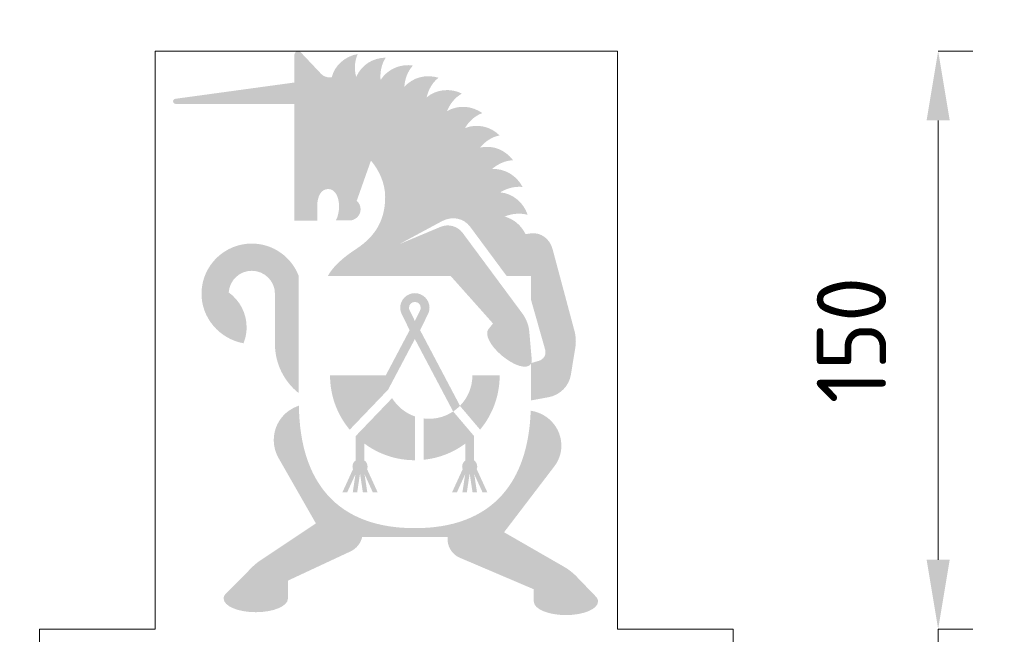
# Model space of a CAD drawing. Header units: metres. Extents: x 172.798 to 173.615, y -140.103 to -139.319.
# Tile 9 of 11: x 173.053 to 173.308, y -139.76 to -139.601. Entities that reach past the tile are written whole.
import ezdxf

# ---------------------------------------------------------------- set-up
doc = ezdxf.new("R2010")
doc.units = ezdxf.units.M
doc.header["$MEASUREMENT"] = 0
doc.linetypes.add('DGN Style 2', pattern=[3.084978, 1.850987, -1.233991])
doc.layers.get('Defpoints').update_dxf_attribs({"lineweight": 0})
doc.layers.add('B-WE-RI-M', color=7, linetype='Continuous', lineweight=0)
doc.layers.add('X-XX-AL-TEKENBLAD-T35', color=7, linetype='Continuous', lineweight=30)
doc.styles.add('NLCS-T18-A_0', font='NLCS-ISO.ttf')
doc.dimstyles.new('NLCS-T18-pijl', dxfattribs={"dimscale": 10, "dimtxt": 0.0018, "dimasz": 0.0018, "dimexe": 0.0009, "dimexo": 0.0625, "dimgap": 0.00135, "dimtad": 1, "dimdec": 0, "dimlfac": 1000, "dimzin": 3, "dimdsep": 46, "dimtxsty": 'NLCS-T18-A_0', "dimcen": 0.09, "dimazin": 3, "dimtfac": 1, "dimtdec": 0, "dimtmove": 0, "dimatfit": 1, "dimfxl": 0.0009, "dimfxlon": 1, "dimfrac": 2, "dimtzin": 3, "dimlwd": 0, "dimlwe": 0, "dimarcsym": 0})

# ---------------------------------------------------------------- blocks, each defined once
blk = doc.blocks.new('*D6')
at = {"layer": 'B-WE-RI-M', "lineweight": 0}
for p, q in [((172.88813, -139.3856), (172.88813, -139.3766)), ((173.40813, -139.3856), (173.40813, -139.3766))]:
    blk.add_line(p, q, dxfattribs=at)
at = {"layer": 'B-WE-RI-M', "color": 0, "lineweight": 0}
blk.add_line((172.90613, -139.3856), (173.39013, -139.3856), dxfattribs=at)
at = {"layer": 'B-WE-RI-M', "color": 0}
for points in [[(172.90613, -139.3826), (172.90613, -139.3886), (172.88813, -139.3856)], [(173.39013, -139.3826), (173.39013, -139.3886), (173.40813, -139.3856)]]:
    blk.add_solid(points, dxfattribs=at)
at = {"layer": 'Defpoints', "color": 0}
for p in [(173.40813, -139.3856), (172.88813, -139.6993), (173.40813, -139.6993)]:
    blk.add_point(p, dxfattribs=at)
at = {"layer": 'B-WE-RI-M', "color": 0, "lineweight": 0, "insert": (173.14813, -139.3604), "char_height": 0.018, "attachment_point": 5, "style": 'NLCS-T18-A_0'}
blk.add_mtext('dagmaat 520 mm', dxfattribs=at)
blk = doc.blocks.new('*D8')
at = {"lineweight": 0}
for p, q in [((173.08795, -139.58277), (173.08795, -139.57377)), ((173.20795, -139.58277), (173.20795, -139.57377))]:
    blk.add_line(p, q, dxfattribs=at)
at = {"color": 0, "lineweight": 0}
blk.add_line((173.10595, -139.58277), (173.18995, -139.58277), dxfattribs=at)
at = {"color": 0}
for points in [[(173.10595, -139.57977), (173.10595, -139.58577), (173.08795, -139.58277)], [(173.18995, -139.57977), (173.18995, -139.58577), (173.20795, -139.58277)]]:
    blk.add_solid(points, dxfattribs=at)
at = {"layer": 'Defpoints', "color": 0}
for p in [(173.20795, -139.58277), (173.08795, -139.60902), (173.20795, -139.60902)]:
    blk.add_point(p, dxfattribs=at)
at = {"color": 0, "lineweight": 0, "insert": (173.14795, -139.56027), "char_height": 0.018, "attachment_point": 5, "style": 'NLCS-T18-A_0'}
blk.add_mtext('\\H0.018;120', dxfattribs=at)
blk = doc.blocks.new('*D10')
at = {"lineweight": 0}
for p, q in [((173.29109, -139.60902), (173.30009, -139.60902)), ((173.29109, -139.75902), (173.30009, -139.75902))]:
    blk.add_line(p, q, dxfattribs=at)
at = {"color": 0, "lineweight": 0}
blk.add_line((173.29109, -139.62702), (173.29109, -139.74102), dxfattribs=at)
at = {"color": 0}
for points in [[(173.28809, -139.62702), (173.29409, -139.62702), (173.29109, -139.60902)], [(173.28809, -139.74102), (173.29409, -139.74102), (173.29109, -139.75902)]]:
    blk.add_solid(points, dxfattribs=at)
at = {"layer": 'Defpoints', "color": 0}
for p in [(173.20795, -139.60902), (173.20795, -139.75902), (173.29109, -139.75902)]:
    blk.add_point(p, dxfattribs=at)
at = {"color": 0, "lineweight": 0, "insert": (173.26859, -139.68402), "char_height": 0.018, "attachment_point": 5, "rotation": 90, "style": 'NLCS-T18-A_0'}
blk.add_mtext('\\H0.018;150', dxfattribs=at)
blk = doc.blocks.new('*D12')
at = {"color": 0, "lineweight": 0}
for p, q in [((173.29109, -139.74102), (173.29109, -139.72302)), ((173.29109, -139.75902), (173.29109, -139.81902)), ((173.29109, -139.83702), (173.29109, -139.85502))]:
    blk.add_line(p, q, dxfattribs=at)
at = {"lineweight": 0}
for p, q in [((173.29109, -139.75902), (173.30009, -139.75902)), ((173.29109, -139.81902), (173.30009, -139.81902))]:
    blk.add_line(p, q, dxfattribs=at)
at = {"color": 0}
for points in [[(173.28809, -139.74102), (173.29409, -139.74102), (173.29109, -139.75902)], [(173.28809, -139.83702), (173.29409, -139.83702), (173.29109, -139.81902)]]:
    blk.add_solid(points, dxfattribs=at)
at = {"layer": 'Defpoints', "color": 0}
for p in [(173.23795, -139.75902), (173.23795, -139.81902), (173.29109, -139.81902)]:
    blk.add_point(p, dxfattribs=at)
at = {"color": 0, "lineweight": 0, "insert": (173.26859, -139.78902), "char_height": 0.018, "attachment_point": 5, "rotation": 90, "style": 'NLCS-T18-A_0'}
blk.add_mtext('\\H0.018;60', dxfattribs=at)

msp = doc.modelspace()

# ---------------------------------------------------------------- hatches: boundary and pattern name
h = msp.add_hatch(color=7)
edge = h.paths.add_edge_path()
edge.add_line((173.13002, -139.65301), (173.13002, -139.64935))
edge.add_spline(control_points=[(173.13002, -139.64935), (173.13002, -139.64672), (173.13104, -139.64482), (173.13285, -139.64482), (173.13462, -139.64482), (173.13569, -139.6468), (173.13569, -139.6493), (173.13569, -139.65058), (173.13537, -139.65215), (173.13483, -139.65299)], knot_values=[0, 0, 0, 0, 0.333333, 0.333333, 0.333333, 0.666667, 0.666667, 0.666667, 1, 1, 1, 1], degree=3, periodic=0)
edge.add_line((173.13483, -139.65299), (173.13833, -139.65299))
edge.add_spline(control_points=[(173.13833, -139.65299), (173.13994, -139.65299), (173.14128, -139.6517), (173.14128, -139.65009), (173.14128, -139.64921), (173.1409, -139.64843), (173.14027, -139.64788)], knot_values=[0, 0, 0, 0, 0.5, 0.5, 0.5, 1, 1, 1, 1], degree=3, periodic=0)
edge.add_line((173.14027, -139.64788), (173.14396, -139.63744))
edge.add_spline(control_points=[(173.14396, -139.63744), (173.1461, -139.64001), (173.14765, -139.6433), (173.14765, -139.64689), (173.14765, -139.65266), (173.1453, -139.65695), (173.14024, -139.6603), (173.13679, -139.66257), (173.13424, -139.66476), (173.13274, -139.66743)], knot_values=[0, 0, 0, 0, 0.333333, 0.333333, 0.333333, 0.666667, 0.666667, 0.666667, 1, 1, 1, 1], degree=3, periodic=0)
edge.add_line((173.13274, -139.66743), (173.16467, -139.66743))
edge.add_line((173.16467, -139.66743), (173.17562, -139.67972))
edge.add_line((173.17562, -139.67972), (173.17443, -139.68122))
edge.add_spline(control_points=[(173.17443, -139.68122), (173.17337, -139.68251), (173.17492, -139.68558), (173.17796, -139.68809), (173.18107, -139.69067), (173.18441, -139.69181), (173.18548, -139.69019)], knot_values=[0, 0, 0, 0, 0.5, 0.5, 0.5, 1, 1, 1, 1], degree=3, periodic=0)
edge.add_line((173.18548, -139.69019), (173.18548, -139.69969))
edge.add_line((173.18548, -139.69969), (173.18999, -139.69886))
edge.add_spline(control_points=[(173.18999, -139.69886), (173.19298, -139.69832), (173.19533, -139.69599), (173.19581, -139.69307)], knot_values=[0, 0, 0, 0, 1, 1, 1, 1], degree=3, periodic=0)
edge.add_line((173.19581, -139.69307), (173.19697, -139.686))
edge.add_spline(control_points=[(173.19697, -139.686), (173.19721, -139.68454), (173.19713, -139.68306), (173.19675, -139.68164)], knot_values=[0, 0, 0, 0, 1, 1, 1, 1], degree=3, periodic=0)
edge.add_line((173.19675, -139.68164), (173.19106, -139.66037))
edge.add_spline(control_points=[(173.19106, -139.66037), (173.19038, -139.65777), (173.18803, -139.65598), (173.1854, -139.65634)], knot_values=[0, 0, 0, 0, 1, 1, 1, 1], degree=3, periodic=0)
edge.add_line((173.1854, -139.65634), (173.17896, -139.65722))
edge.add_spline(control_points=[(173.17896, -139.65722), (173.17896, -139.6339), (173.16071, -139.61565), (173.13821, -139.61565), (173.1365, -139.61565), (173.13454, -139.61587), (173.13346, -139.61587), (173.13255, -139.61587), (173.13167, -139.6156), (173.13106, -139.61496)], knot_values=[0, 0, 0, 0, 0.333333, 0.333333, 0.333333, 0.666667, 0.666667, 0.666667, 1, 1, 1, 1], degree=3, periodic=0)
edge.add_line((173.13106, -139.61496), (173.12568, -139.60926))
edge.add_spline(control_points=[(173.12568, -139.60926), (173.12509, -139.60872), (173.1241, -139.60915), (173.1241, -139.60998)], knot_values=[0, 0, 0, 0, 1, 1, 1, 1], degree=3, periodic=0)
edge.add_line((173.1241, -139.60998), (173.1241, -139.61718))
edge.add_line((173.1241, -139.61718), (173.09322, -139.62141))
edge.add_spline(control_points=[(173.09322, -139.62141), (173.09288, -139.62146), (173.09263, -139.62173), (173.09263, -139.62206), (173.09263, -139.62242), (173.09295, -139.62272), (173.09328, -139.62272)], knot_values=[0, 0, 0, 0, 0.5, 0.5, 0.5, 1, 1, 1, 1], degree=3, periodic=0)
edge.add_line((173.09328, -139.62272), (173.1241, -139.62272))
edge.add_line((173.1241, -139.62272), (173.1241, -139.65301))
edge.add_line((173.1241, -139.65301), (173.13002, -139.65301))
edge = h.paths.add_edge_path(flags=16)
edge.add_spline(control_points=[(173.18915, -139.68652), (173.1895, -139.68777), (173.1888, -139.68903), (173.18755, -139.6894)], knot_values=[0, 0, 0, 0, 1, 1, 1, 1], degree=3, periodic=0)
edge.add_line((173.18755, -139.6894), (173.18557, -139.68999))
edge.add_spline(control_points=[(173.18557, -139.68999), (173.18567, -139.68973), (173.1857, -139.68944), (173.18567, -139.68911)], knot_values=[0, 0, 0, 0, 1, 1, 1, 1], degree=3, periodic=0)
edge.add_line((173.18567, -139.68911), (173.18504, -139.68192))
edge.add_spline(control_points=[(173.18504, -139.68192), (173.1849, -139.68018), (173.18426, -139.67849), (173.18322, -139.6771)], knot_values=[0, 0, 0, 0, 1, 1, 1, 1], degree=3, periodic=0)
edge.add_line((173.18322, -139.6771), (173.16774, -139.6562))
edge.add_spline(control_points=[(173.16774, -139.6562), (173.16641, -139.65443), (173.16405, -139.65379), (173.16202, -139.65464)], knot_values=[0, 0, 0, 0, 1, 1, 1, 1], degree=3, periodic=0)
edge.add_line((173.16202, -139.65464), (173.15134, -139.65912))
edge.add_line((173.15134, -139.65912), (173.16232, -139.6532))
edge.add_spline(control_points=[(173.16232, -139.6532), (173.16494, -139.65178), (173.16798, -139.65227), (173.16976, -139.6547)], knot_values=[0, 0, 0, 0, 1, 1, 1, 1], degree=3, periodic=0)
edge.add_line((173.16976, -139.6547), (173.17918, -139.66743))
edge.add_line((173.17918, -139.66743), (173.18548, -139.66743))
edge.add_line((173.18548, -139.66743), (173.18548, -139.67357))
edge.add_line((173.18548, -139.67357), (173.18915, -139.68652))
h = msp.add_hatch(color=7)
edge = h.paths.add_edge_path()
edge.add_line((173.17896, -139.65723), (173.18407, -139.65653))
edge.add_spline(control_points=[(173.18407, -139.65653), (173.18286, -139.65417), (173.18105, -139.65265), (173.17863, -139.65196)], knot_values=[0, 0, 0, 0, 1, 1, 1, 1], degree=3, periodic=0)
edge.add_spline(control_points=[(173.17863, -139.65196), (173.18059, -139.65118), (173.18263, -139.65101), (173.1846, -139.6515)], knot_values=[0, 0, 0, 0, 1, 1, 1, 1], degree=3, periodic=0)
edge.add_spline(control_points=[(173.1846, -139.6515), (173.18359, -139.6484), (173.18083, -139.64598), (173.17748, -139.64569)], knot_values=[0, 0, 0, 0, 1, 1, 1, 1], degree=3, periodic=0)
edge.add_spline(control_points=[(173.17748, -139.64569), (173.17922, -139.64464), (173.18117, -139.64408), (173.18329, -139.64428)], knot_values=[0, 0, 0, 0, 1, 1, 1, 1], degree=3, periodic=0)
edge.add_spline(control_points=[(173.18329, -139.64428), (173.18177, -139.64135), (173.17863, -139.6394), (173.17534, -139.63965)], knot_values=[0, 0, 0, 0, 1, 1, 1, 1], degree=3, periodic=0)
edge.add_spline(control_points=[(173.17534, -139.63965), (173.17687, -139.63834), (173.17871, -139.63745), (173.18083, -139.63735)], knot_values=[0, 0, 0, 0, 1, 1, 1, 1], degree=3, periodic=0)
edge.add_spline(control_points=[(173.18083, -139.63735), (173.17877, -139.63464), (173.17561, -139.63335), (173.17227, -139.63405)], knot_values=[0, 0, 0, 0, 1, 1, 1, 1], degree=3, periodic=0)
edge.add_spline(control_points=[(173.17227, -139.63405), (173.17358, -139.6325), (173.17524, -139.63132), (173.17733, -139.63092)], knot_values=[0, 0, 0, 0, 1, 1, 1, 1], degree=3, periodic=0)
edge.add_spline(control_points=[(173.17733, -139.63092), (173.17502, -139.62856), (173.17141, -139.62774), (173.16833, -139.62902)], knot_values=[0, 0, 0, 0, 1, 1, 1, 1], degree=3, periodic=0)
edge.add_spline(control_points=[(173.16833, -139.62902), (173.16941, -139.62726), (173.17087, -139.62583), (173.17286, -139.62511)], knot_values=[0, 0, 0, 0, 1, 1, 1, 1], degree=3, periodic=0)
edge.add_spline(control_points=[(173.17286, -139.62511), (173.17005, -139.62318), (173.16665, -139.6229), (173.16368, -139.62463)], knot_values=[0, 0, 0, 0, 1, 1, 1, 1], degree=3, periodic=0)
edge.add_spline(control_points=[(173.16368, -139.62463), (173.16445, -139.62276), (173.16568, -139.62112), (173.16755, -139.62005)], knot_values=[0, 0, 0, 0, 1, 1, 1, 1], degree=3, periodic=0)
edge.add_spline(control_points=[(173.16755, -139.62005), (173.16469, -139.61859), (173.16092, -139.61886), (173.1584, -139.62105)], knot_values=[0, 0, 0, 0, 1, 1, 1, 1], degree=3, periodic=0)
edge.add_spline(control_points=[(173.1584, -139.62105), (173.15888, -139.61904), (173.15982, -139.61724), (173.16149, -139.61593)], knot_values=[0, 0, 0, 0, 1, 1, 1, 1], degree=3, periodic=0)
edge.add_spline(control_points=[(173.16149, -139.61593), (173.15808, -139.61497), (173.15487, -139.61583), (173.15262, -139.61831)], knot_values=[0, 0, 0, 0, 1, 1, 1, 1], degree=3, periodic=0)
edge.add_spline(control_points=[(173.15262, -139.61831), (173.15276, -139.61628), (173.15343, -139.61433), (173.15485, -139.61278)], knot_values=[0, 0, 0, 0, 1, 1, 1, 1], degree=3, periodic=0)
edge.add_spline(control_points=[(173.15485, -139.61278), (173.15166, -139.61225), (173.14824, -139.61369), (173.14645, -139.61655)], knot_values=[0, 0, 0, 0, 1, 1, 1, 1], degree=3, periodic=0)
edge.add_spline(control_points=[(173.14645, -139.61655), (173.14631, -139.61449), (173.14663, -139.61248), (173.14781, -139.61072)], knot_values=[0, 0, 0, 0, 1, 1, 1, 1], degree=3, periodic=0)
edge.add_spline(control_points=[(173.14781, -139.61072), (173.14439, -139.61079), (173.1415, -139.61262), (173.14013, -139.61575)], knot_values=[0, 0, 0, 0, 1, 1, 1, 1], degree=3, periodic=0)
edge.add_spline(control_points=[(173.14013, -139.61575), (173.1396, -139.61371), (173.13968, -139.61168), (173.14053, -139.6098)], knot_values=[0, 0, 0, 0, 1, 1, 1, 1], degree=3, periodic=0)
edge.add_spline(control_points=[(173.14053, -139.6098), (173.13737, -139.61029), (173.13448, -139.61273), (173.13378, -139.61586)], knot_values=[0, 0, 0, 0, 1, 1, 1, 1], degree=3, periodic=0)
edge.add_spline(control_points=[(173.13378, -139.61586), (173.15755, -139.61554), (173.1774, -139.63427), (173.17896, -139.65723)], knot_values=[0, 0, 0, 0, 1, 1, 1, 1], degree=3, periodic=0)
h = msp.add_hatch(color=7)
edge = h.paths.add_edge_path()
edge.add_line((173.10001, -139.67166), (173.10707, -139.67166))
edge.add_spline(control_points=[(173.10707, -139.67166), (173.10726, -139.66853), (173.10986, -139.66604), (173.11305, -139.66604), (173.11636, -139.66604), (173.11906, -139.66872), (173.11906, -139.67201)], knot_values=[0, 0, 0, 0, 0.5, 0.5, 0.5, 1, 1, 1, 1], degree=3, periodic=0)
edge.add_line((173.11906, -139.67201), (173.11906, -139.68504))
edge.add_spline(control_points=[(173.11906, -139.68504), (173.11906, -139.69016), (173.12142, -139.69471), (173.12509, -139.6977)], knot_values=[0, 0, 0, 0, 1, 1, 1, 1], degree=3, periodic=0)
edge.add_line((173.12509, -139.6977), (173.12524, -139.6977))
edge.add_line((173.12524, -139.6977), (173.12524, -139.66743))
edge.add_spline(control_points=[(173.12524, -139.66743), (173.12339, -139.66249), (173.11863, -139.65898), (173.11305, -139.65898), (173.10597, -139.65898), (173.1002, -139.66463), (173.10001, -139.67166)], knot_values=[0, 0, 0, 0, 0.5, 0.5, 0.5, 1, 1, 1, 1], degree=3, periodic=0)
h = msp.add_hatch(color=7)
edge = h.paths.add_edge_path()
edge.add_spline(control_points=[(173.1109, -139.68486), (173.11141, -139.68358), (173.11171, -139.68216), (173.11171, -139.68069), (173.11171, -139.67697), (173.10986, -139.67367), (173.10707, -139.67166)], knot_values=[0, 0, 0, 0, 0.5, 0.5, 0.5, 1, 1, 1, 1], degree=3, periodic=0)
edge.add_line((173.10707, -139.67166), (173.10001, -139.67166))
edge.add_spline(control_points=[(173.10001, -139.67166), (173.09986, -139.67826), (173.10469, -139.68371), (173.1109, -139.68486)], knot_values=[0, 0, 0, 0, 1, 1, 1, 1], degree=3, periodic=0)
h = msp.add_hatch(color=7)
edge = h.paths.add_edge_path()
edge.add_spline(control_points=[(173.14779, -139.69321), (173.14779, -139.69451), (173.14801, -139.69575), (173.14841, -139.6969)], knot_values=[0, 0, 0, 0, 1, 1, 1, 1], degree=3, periodic=0)
edge.add_line((173.14841, -139.6969), (173.15535, -139.68376))
edge.add_line((173.15535, -139.68376), (173.16528, -139.70256))
edge.add_spline(control_points=[(173.16528, -139.70256), (173.16592, -139.70213), (173.16652, -139.70163), (173.16706, -139.70108)], knot_values=[0, 0, 0, 0, 1, 1, 1, 1], degree=3, periodic=0)
edge.add_line((173.16706, -139.70108), (173.15671, -139.68146))
edge.add_line((173.15671, -139.68146), (173.15867, -139.67745))
edge.add_spline(control_points=[(173.15867, -139.67745), (173.15899, -139.67689), (173.15915, -139.67627), (173.15915, -139.67563), (173.15915, -139.67356), (173.15744, -139.67185), (173.15535, -139.67185), (173.15326, -139.67185), (173.15155, -139.67356), (173.15155, -139.67563), (173.15155, -139.67627), (173.15171, -139.67689), (173.15203, -139.67745)], knot_values=[0, 0, 0, 0, 0.25, 0.25, 0.25, 0.5, 0.5, 0.5, 0.75, 0.75, 0.75, 1, 1, 1, 1], degree=3, periodic=0)
edge.add_line((173.15203, -139.67745), (173.15399, -139.68146))
edge.add_line((173.15399, -139.68146), (173.14779, -139.69321))
edge.add_line((173.14779, -139.69321), (173.14779, -139.69321))
edge = h.paths.add_edge_path(flags=16)
edge.add_spline(control_points=[(173.15535, -139.67412), (173.1562, -139.67412), (173.15687, -139.6748), (173.15687, -139.67563), (173.15687, -139.6759), (173.15679, -139.67616), (173.15668, -139.67638)], knot_values=[0, 0, 0, 0, 0.5, 0.5, 0.5, 1, 1, 1, 1], degree=3, periodic=0)
edge.add_line((173.15668, -139.67638), (173.15535, -139.67905))
edge.add_line((173.15535, -139.67905), (173.15403, -139.67638))
edge.add_spline(control_points=[(173.15403, -139.67638), (173.15391, -139.67616), (173.15383, -139.6759), (173.15383, -139.67563), (173.15383, -139.6748), (173.1545, -139.67412), (173.15535, -139.67412)], knot_values=[0, 0, 0, 0, 0.5, 0.5, 0.5, 1, 1, 1, 1], degree=3, periodic=0)
h = msp.add_hatch(color=7)
edge = h.paths.add_edge_path()
edge.add_line((173.14779, -139.69321), (173.13335, -139.69321))
edge.add_spline(control_points=[(173.13335, -139.69321), (173.13335, -139.69857), (173.13527, -139.70347), (173.13845, -139.70729)], knot_values=[0, 0, 0, 0, 1, 1, 1, 1], degree=3, periodic=0)
edge.add_line((173.13845, -139.70729), (173.14841, -139.6969))
edge.add_spline(control_points=[(173.14841, -139.6969), (173.14801, -139.69575), (173.14779, -139.6945), (173.14779, -139.69321)], knot_values=[0, 0, 0, 0, 1, 1, 1, 1], degree=3, periodic=0)
h = msp.add_hatch(color=7)
edge = h.paths.add_edge_path()
edge.add_line((173.17735, -139.69321), (173.17027, -139.69321))
edge.add_spline(control_points=[(173.17027, -139.69321), (173.17027, -139.69629), (173.16904, -139.69907), (173.16704, -139.7011)], knot_values=[0, 0, 0, 0, 1, 1, 1, 1], degree=3, periodic=0)
edge.add_line((173.16704, -139.7011), (173.17227, -139.70727))
edge.add_spline(control_points=[(173.17227, -139.70727), (173.17544, -139.70346), (173.17735, -139.69856), (173.17735, -139.69321)], knot_values=[0, 0, 0, 0, 1, 1, 1, 1], degree=3, periodic=0)
h = msp.add_hatch(color=7)
edge = h.paths.add_edge_path()
edge.add_line((173.20229, -139.75058), (173.19727, -139.74537))
edge.add_spline(control_points=[(173.19727, -139.74537), (173.19633, -139.7444), (173.19527, -139.74357), (173.1941, -139.74289)], knot_values=[0, 0, 0, 0, 1, 1, 1, 1], degree=3, periodic=0)
edge.add_line((173.1941, -139.74289), (173.17849, -139.7339))
edge.add_line((173.17849, -139.7339), (173.19152, -139.71681))
edge.add_spline(control_points=[(173.19152, -139.71681), (173.19467, -139.71274), (173.19364, -139.70686), (173.18941, -139.70394), (173.18794, -139.70294), (173.18661, -139.70255), (173.1854, -139.70236)], knot_values=[0, 0, 0, 0, 0.5, 0.5, 0.5, 1, 1, 1, 1], degree=3, periodic=0)
edge.add_spline(control_points=[(173.1854, -139.70236), (173.18507, -139.7117), (173.18259, -139.71906), (173.17796, -139.72424), (173.17287, -139.72994), (173.16525, -139.73284), (173.15535, -139.73284), (173.14542, -139.73284), (173.1378, -139.72994), (173.13271, -139.72424), (173.12789, -139.71884), (173.1254, -139.71103), (173.12527, -139.70104)], knot_values=[0, 0, 0, 0, 0.25, 0.25, 0.25, 0.5, 0.5, 0.5, 0.75, 0.75, 0.75, 1, 1, 1, 1], degree=3, periodic=0)
edge.add_spline(control_points=[(173.12527, -139.70104), (173.12461, -139.70129), (173.12394, -139.70158), (173.1234, -139.7019), (173.11895, -139.70447), (173.11745, -139.71015), (173.11998, -139.71461)], knot_values=[0, 0, 0, 0, 0.5, 0.5, 0.5, 1, 1, 1, 1], degree=3, periodic=0)
edge.add_line((173.11998, -139.71461), (173.12968, -139.73161))
edge.add_line((173.12968, -139.73161), (173.11532, -139.74117))
edge.add_spline(control_points=[(173.11532, -139.74117), (173.11451, -139.74172), (173.11374, -139.74234), (173.11305, -139.74305)], knot_values=[0, 0, 0, 0, 1, 1, 1, 1], degree=3, periodic=0)
edge.add_line((173.11305, -139.74305), (173.10613, -139.75007))
edge.add_spline(control_points=[(173.10613, -139.75007), (173.10584, -139.75036), (173.10576, -139.75076), (173.10576, -139.75112), (173.10576, -139.75307), (173.10949, -139.75465), (173.11409, -139.75465), (173.11869, -139.75465), (173.12243, -139.75307), (173.12243, -139.75112)], knot_values=[0, 0, 0, 0, 0.333333, 0.333333, 0.333333, 0.666667, 0.666667, 0.666667, 1, 1, 1, 1], degree=3, periodic=0)
edge.add_line((173.12243, -139.75112), (173.12243, -139.74645))
edge.add_line((173.12243, -139.74645), (173.13863, -139.73889))
edge.add_spline(control_points=[(173.13863, -139.73889), (173.14025, -139.73814), (173.14132, -139.73672), (173.1417, -139.73511)], knot_values=[0, 0, 0, 0, 1, 1, 1, 1], degree=3, periodic=0)
edge.add_line((173.1417, -139.73511), (173.16386, -139.73511))
edge.add_spline(control_points=[(173.16386, -139.73511), (173.1636, -139.73734), (173.16482, -139.73958), (173.16699, -139.74051)], knot_values=[0, 0, 0, 0, 1, 1, 1, 1], degree=3, periodic=0)
edge.add_line((173.16699, -139.74051), (173.1862, -139.7487))
edge.add_line((173.1862, -139.7487), (173.1862, -139.75187))
edge.add_spline(control_points=[(173.1862, -139.75187), (173.1862, -139.75382), (173.18994, -139.7554), (173.19453, -139.7554), (173.19913, -139.7554), (173.20287, -139.75382), (173.20287, -139.75187), (173.20287, -139.75141), (173.20268, -139.75096), (173.20229, -139.75058)], knot_values=[0, 0, 0, 0, 0.333333, 0.333333, 0.333333, 0.666667, 0.666667, 0.666667, 1, 1, 1, 1], degree=3, periodic=0)
h = msp.add_hatch(color=7)
edge = h.paths.add_edge_path()
edge.add_line((173.14945, -139.69909), (173.13999, -139.70895))
edge.add_spline(control_points=[(173.13999, -139.70895), (173.14395, -139.71282), (173.14937, -139.71521), (173.15535, -139.71521)], knot_values=[0, 0, 0, 0, 1, 1, 1, 1], degree=3, periodic=0)
edge.add_line((173.15535, -139.71521), (173.15535, -139.70384))
edge.add_spline(control_points=[(173.15535, -139.70384), (173.15288, -139.70298), (173.1508, -139.70128), (173.14945, -139.69909)], knot_values=[0, 0, 0, 0, 1, 1, 1, 1], degree=3, periodic=0)
h = msp.add_hatch(color=7)
edge = h.paths.add_edge_path()
edge.add_line((173.15762, -139.70436), (173.15762, -139.71509))
edge.add_spline(control_points=[(173.15762, -139.71509), (173.1627, -139.71457), (173.16727, -139.71233), (173.17072, -139.70895)], knot_values=[0, 0, 0, 0, 1, 1, 1, 1], degree=3, periodic=0)
edge.add_line((173.17072, -139.70895), (173.16529, -139.70255))
edge.add_spline(control_points=[(173.16529, -139.70255), (173.1635, -139.70375), (173.16135, -139.70445), (173.15903, -139.70445), (173.15855, -139.70445), (173.15808, -139.70442), (173.15762, -139.70436)], knot_values=[0, 0, 0, 0, 0.5, 0.5, 0.5, 1, 1, 1, 1], degree=3, periodic=0)
h = msp.add_hatch(color=7)
edge = h.paths.add_edge_path()
edge.add_spline(control_points=[(173.13999, -139.71526), (173.13949, -139.71561), (173.13917, -139.71619), (173.13917, -139.71684), (173.13917, -139.71708), (173.13922, -139.71732), (173.1393, -139.71753)], knot_values=[0, 0, 0, 0, 0.5, 0.5, 0.5, 1, 1, 1, 1], degree=3, periodic=0)
edge.add_line((173.1393, -139.71753), (173.13654, -139.72358))
edge.add_line((173.13654, -139.72358), (173.13778, -139.72358))
edge.add_line((173.13778, -139.72358), (173.13995, -139.71882))
edge.add_line((173.13995, -139.71882), (173.13924, -139.72358))
edge.add_line((173.13924, -139.72358), (173.14039, -139.72358))
edge.add_line((173.14039, -139.72358), (173.14113, -139.71865))
edge.add_line((173.14113, -139.71865), (173.14187, -139.72358))
edge.add_line((173.14187, -139.72358), (173.14302, -139.72358))
edge.add_line((173.14302, -139.72358), (173.1423, -139.71882))
edge.add_line((173.1423, -139.71882), (173.14446, -139.72358))
edge.add_line((173.14446, -139.72358), (173.14572, -139.72358))
edge.add_line((173.14572, -139.72358), (173.14296, -139.71753))
edge.add_spline(control_points=[(173.14296, -139.71753), (173.14304, -139.71732), (173.14308, -139.71708), (173.14308, -139.71684), (173.14308, -139.71619), (173.14276, -139.71561), (173.14225, -139.71526)], knot_values=[0, 0, 0, 0, 0.5, 0.5, 0.5, 1, 1, 1, 1], degree=3, periodic=0)
edge.add_line((173.14225, -139.71526), (173.14225, -139.71089))
edge.add_line((173.14225, -139.71089), (173.13999, -139.70896))
edge.add_line((173.13999, -139.70896), (173.13999, -139.71526))
h = msp.add_hatch(color=7)
edge = h.paths.add_edge_path()
edge.add_spline(control_points=[(173.16845, -139.71526), (173.16794, -139.71561), (173.16762, -139.71619), (173.16762, -139.71684), (173.16762, -139.71708), (173.16767, -139.71732), (173.16775, -139.71753)], knot_values=[0, 0, 0, 0, 0.5, 0.5, 0.5, 1, 1, 1, 1], degree=3, periodic=0)
edge.add_line((173.16775, -139.71753), (173.16498, -139.72358))
edge.add_line((173.16498, -139.72358), (173.16625, -139.72358))
edge.add_line((173.16625, -139.72358), (173.1684, -139.71882))
edge.add_line((173.1684, -139.71882), (173.16768, -139.72358))
edge.add_line((173.16768, -139.72358), (173.16883, -139.72358))
edge.add_line((173.16883, -139.72358), (173.16957, -139.71865))
edge.add_line((173.16957, -139.71865), (173.17032, -139.72358))
edge.add_line((173.17032, -139.72358), (173.17147, -139.72358))
edge.add_line((173.17147, -139.72358), (173.17075, -139.71882))
edge.add_line((173.17075, -139.71882), (173.17292, -139.72358))
edge.add_line((173.17292, -139.72358), (173.17417, -139.72358))
edge.add_line((173.17417, -139.72358), (173.1714, -139.71753))
edge.add_spline(control_points=[(173.1714, -139.71753), (173.17148, -139.71732), (173.17153, -139.71708), (173.17153, -139.71684), (173.17153, -139.71619), (173.17121, -139.71561), (173.17072, -139.71526)], knot_values=[0, 0, 0, 0, 0.5, 0.5, 0.5, 1, 1, 1, 1], degree=3, periodic=0)
edge.add_line((173.17072, -139.71526), (173.17072, -139.70896))
edge.add_line((173.17072, -139.70896), (173.16845, -139.71089))
edge.add_line((173.16845, -139.71089), (173.16845, -139.71526))
at = {"layer": 'X-XX-AL-TEKENBLAD-T35', "lineweight": 0, "ltscale": 0.000114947}
h = msp.add_hatch(color=7, dxfattribs=at)
edge = h.paths.add_edge_path()
edge.add_arc((173.12934, -139.62948), 0.00253, 0, 360)

# ---------------------------------------------------------------- linework, layer by layer
at = {"lineweight": 13}
msp.add_circle((173.14813, -139.6993), 0.26, dxfattribs=at)
at = {"layer": 'B-WE-RI-M', "color": 7, "linetype": 'DGN Style 2', "lineweight": 0}
for p, q in [((173.08795, -139.60902), (173.20795, -139.60902)), ((173.08795, -139.60902), (173.08795, -139.75902)), ((173.20795, -139.60902), (173.20795, -139.75902)), ((173.08795, -139.75902), (173.05795, -139.75902)), ((173.05795, -139.75902), (173.05795, -139.81902)), ((173.20795, -139.75902), (173.23795, -139.75902))]:
    msp.add_line(p, q, dxfattribs=at)
at = {"layer": 'B-WE-RI-M', "color": 7, "linetype": 'DGN Style 2', "lineweight": 0, "flags": 128}
msp.add_lwpolyline([(173.23795, -139.75902), (173.23795, -139.81902), (173.05795, -139.81902)], dxfattribs=at)

# ---------------------------------------------------------------- dimensions: what is measured, and where the dimension line sits
at = {"lineweight": 0}
dim = msp.add_linear_dim(base=(173.20795, -139.58277), p1=(173.08795, -139.60902), p2=(173.20795, -139.60902), text='\\H0.018;<>', dimstyle='NLCS-T18-pijl', override={"dimclre": 256}, dxfattribs=at)
dim.commit()
dim.dimension.update_dxf_attribs({"geometry": '*D8', "text_midpoint": (173.14795, -139.56027)})
for base, p1, p2, picture, middle in [((173.29109, -139.75902), (173.20795, -139.60902), (173.20795, -139.75902), '*D10', (173.26859, -139.68402)), ((173.29109, -139.81902), (173.23795, -139.75902), (173.23795, -139.81902), '*D12', (173.26859, -139.78902))]:
    dim = msp.add_linear_dim(base=base, p1=p1, p2=p2, angle=270, text='\\H0.018;<>', dimstyle='NLCS-T18-pijl', override={"dimclre": 256}, dxfattribs=at)
    dim.commit()
    dim.dimension.update_dxf_attribs({"geometry": picture, "text_midpoint": middle})
at = {"layer": 'B-WE-RI-M', "lineweight": 0}
dim = msp.add_linear_dim(base=(173.40813, -139.3856), p1=(172.88813, -139.6993), p2=(173.40813, -139.6993), text='dagmaat 520 mm', dimstyle='NLCS-T18-pijl', override={"dimclre": 256}, dxfattribs=at)
dim.commit()
dim.dimension.update_dxf_attribs({"geometry": '*D6', "text_midpoint": (173.14813, -139.3604)})

doc.saveas('drawing.dxf')
